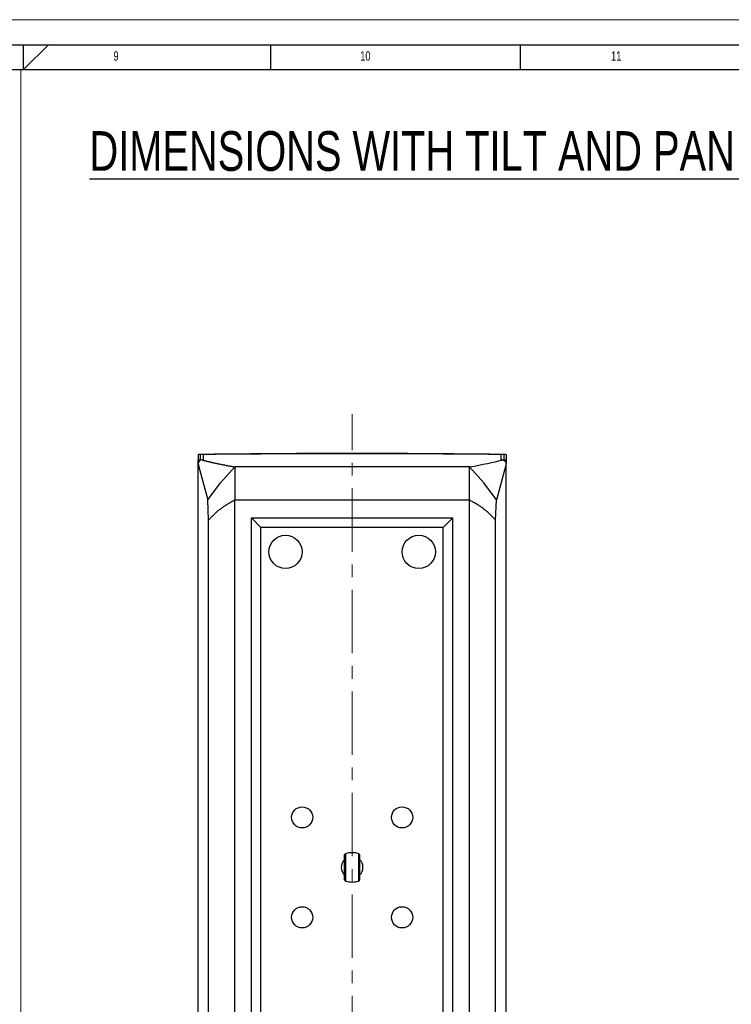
# Model space of a CAD drawing. Header units: millimetres. Extents: x 0 to 1737, y 0 to 594.
# Tile 39 of 42: x 1321 to 1464, y 397 to 594. Entities that reach past the tile are written whole.
import ezdxf

# ---------------------------------------------------------------- set-up
doc = ezdxf.new("R2010")
doc.units = ezdxf.units.MM
doc.linetypes.add('CENTERX2', pattern=[20.32, 12.7, -2.54, 2.54, -2.54])
doc.layers.add('FORMAT', color=7, linetype='Continuous')
doc.layers.add('SLD-0', color=7, linetype='Continuous')
doc.styles.add('SLDTEXTSTYLE0', font='TXT', dxfattribs={"width": 0.75})

msp = doc.modelspace()

# ---------------------------------------------------------------- linework, layer by layer
at = {"color": 7, "linetype": 'Continuous', "lineweight": 18}
msp.add_line((896.019904, 594.00001), (1737.019904, 594.00001), dxfattribs=at)
at = {"color": 7, "linetype": 'Continuous', "lineweight": 25}
for p, q in [((1356.958474, 506.926668), (1356.958474, 505.915303)), ((1357.458474, 505.915303), (1357.458474, 506.926668)), ((1357.958474, 506.927587), (1357.958474, 505.881194)), ((1358.568959, 506.980284), (1358.568959, 506.962345)), ((1417.014656, 506.980284), (1417.014656, 506.962345)), ((1417.625141, 505.881194), (1417.625141, 506.927587)), ((1418.125141, 506.926668), (1418.125141, 505.915303)), ((1418.625141, 506.926668), (1418.625141, 505.915303)), ((1356.958474, 505.915303), (1357.458474, 505.915303)), ((1356.958474, 505.249042), (1356.958474, 505.915303)), ((1356.958474, 505.139528), (1357.120567, 504.532773)), ((1356.958474, 192.517051), (1356.958474, 505.139528)), ((1357.120567, 504.532773), (1358.899796, 497.872664)), ((1357.458474, 505.915303), (1357.458474, 505.829469)), ((1357.958474, 505.881194), (1357.758474, 505.881194)), ((1418.464944, 504.539869), (1416.683819, 497.872664)), ((1417.825141, 505.881194), (1417.625141, 505.881194)), ((1418.125141, 505.915303), (1418.625141, 505.915303)), ((1418.125141, 505.832694), (1418.125141, 505.915303)), ((1418.625141, 505.139528), (1418.464944, 504.539869)), ((1418.625141, 505.915303), (1418.625141, 505.249042)), ((1418.625141, 192.517051), (1418.625141, 505.139528)), ((1411.291807, 504.484363), (1364.291807, 504.484363)), ((1359.078566, 493.801851), (1358.899796, 497.872664)), ((1364.291807, 199.838881), (1364.291807, 497.817697)), ((1411.291807, 497.817697), (1364.291807, 497.817697)), ((1411.291807, 199.838881), (1411.291807, 497.817697)), ((1416.505049, 493.801851), (1416.683819, 497.872664)), ((1359.078566, 203.854727), (1359.078566, 493.801851)), ((1367.625141, 494.311622), (1407.958474, 494.311622)), ((1367.625141, 203.344956), (1367.625141, 494.311622)), ((1369.549642, 492.387122), (1367.625141, 494.311622)), ((1407.958474, 494.311622), (1406.033973, 492.387122)), ((1407.958474, 203.344956), (1407.958474, 494.311622)), ((1416.505049, 203.854727), (1416.505049, 493.801851)), ((1406.033973, 492.387122), (1369.549642, 492.387122)), ((1369.549642, 205.269457), (1369.549642, 492.387122)), ((1406.033973, 265.215622), (1406.033973, 492.387122)), ((1386.291807, 421.827786), (1386.291807, 426.828792)), ((1386.472086, 427.068873), (1386.472086, 421.587705)), ((1389.111528, 421.587705), (1389.111528, 427.068873)), ((1389.291807, 426.828792), (1389.291807, 421.827786))]:
    msp.add_line(p, q, dxfattribs=at)
at = {"color": 7, "linetype": 'Continuous', "lineweight": 25, "flags": 128}
for points in [[(1358.899796, 497.872664), (1361.451304, 501.276709), (1364.291807, 504.484363)], [(1416.683819, 497.872664), (1414.132311, 501.276709), (1411.291807, 504.484363)]]:
    msp.add_lwpolyline(points, dxfattribs=at)
at = {"color": 7, "linetype": 'Continuous', "lineweight": 25}
for centre, radius in [((1374.458474, 487.478289), 3.333333), ((1401.125141, 487.478289), 3.333333), ((1377.791807, 434.328289), 2.116667), ((1397.791807, 434.328289), 2.116667), ((1377.791807, 414.328289), 2.116667), ((1397.791807, 414.328289), 2.116667)]:
    msp.add_circle(centre, radius, dxfattribs=at)
for centre, radius, start, end in [((1357.758371, 505.079012), 0.802183, 89.99263145, 175.67353918), ((1387.791807, 424.328289), 2.166667, 133.81306146, 226.18693854), ((1386.541807, 426.828792), 0.25, 106.19363002, 180), ((1387.791807, 422.524478), 4.732145, 73.80636998, 106.19363002), ((1389.041807, 426.828792), 0.25, 0, 73.80636998), ((1387.791807, 424.328289), 2.166667, 0, 46.18693854), ((1387.791807, 424.328289), 2.166667, 313.81306146, 0), ((1386.541807, 421.827786), 0.25, 180, 253.80636998), ((1389.041807, 421.827786), 0.25, 286.19363002, 0), ((1387.791807, 426.132101), 4.732145, 253.80636998, 286.19363002)]:
    msp.add_arc(centre, radius, start, end, dxfattribs=at)
for centre, major_axis, start_param, end_param in [((1359.075141, 506.926668), (2.116667, 0), 1.8892537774, 3.1415926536), ((1359.075141, 506.926668), (1.616667, 0), 1.8892537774, 3.1415926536), ((1359.075141, 506.927587), (1.116667, 0), 1.8874667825, 3.1415926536), ((1387.791807, 503.88489), (93.833333, 0), 1.2523388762, 1.8892537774), ((1387.791807, 503.88489), (93.333333, 0), 1.2523388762, 1.8892537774), ((1387.791807, 503.86743), (93.333333, 0), 1.2541258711, 1.8874667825), ((1416.508474, 506.927587), (1.116667, 0), 0, 1.2541258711), ((1416.508474, 506.926668), (1.616667, 0), 0, 1.2523388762), ((1416.508474, 506.926668), (2.116667, 0), 0, 1.2523388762)]:
    msp.add_ellipse(centre, major_axis=major_axis, ratio=0.0349207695, start_param=start_param, end_param=end_param, dxfattribs=at)
for points, knots in [([(1357.758474, 505.881194), (1357.819849, 505.865061), (1357.942594, 505.832795), (1358.130393, 505.784414), (1358.32088, 505.736049), (1358.51432, 505.687701), (1358.71064, 505.63937), (1358.909862, 505.591054), (1359.111978, 505.542756), (1359.316991, 505.494474), (1359.524901, 505.446208), (1359.735707, 505.397959), (1359.949409, 505.349726), (1360.166008, 505.30151), (1360.385503, 505.25331), (1360.607894, 505.205127), (1360.833182, 505.15696), (1361.061366, 505.10881), (1361.292447, 505.060676), (1361.526424, 505.012559), (1361.763297, 504.964459), (1362.003067, 504.916374), (1362.245733, 504.868307), (1362.491296, 504.820255), (1362.739755, 504.772221), (1362.99111, 504.724203), (1363.245365, 504.676201), (1363.502501, 504.628216), (1363.762589, 504.580247), (1364.025367, 504.532294), (1364.202992, 504.500341), (1364.291807, 504.484363)], [0, 0, 0, 0, 0.0344923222, 0.0689825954, 0.1034709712, 0.1379576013, 0.1724426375, 0.2069262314, 0.2414085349, 0.2758896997, 0.3103698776, 0.3448492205, 0.3793278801, 0.4138060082, 0.4482837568, 0.4827612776, 0.5172387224, 0.5517162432, 0.5861939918, 0.6206721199, 0.6551507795, 0.6896301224, 0.7241103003, 0.7585914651, 0.7930737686, 0.8275573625, 0.8620423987, 0.8965290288, 0.9310174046, 0.9655076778, 1, 1, 1, 1]), ([(1417.825141, 505.881194), (1417.842223, 505.880892), (1417.876236, 505.880292), (1417.926898, 505.875361), (1417.976905, 505.867467), (1418.026254, 505.856332), (1418.074943, 505.842023), (1418.129954, 505.822006), (1418.190442, 505.794533), (1418.27586, 505.745708), (1418.373564, 505.670458), (1418.455944, 505.578764), (1418.51109, 505.497283), (1418.551194, 505.424274), (1418.586507, 505.338913), (1418.613876, 505.240725), (1418.621372, 505.17338), (1418.625141, 505.139528)], [0, 0, 0, 0, 0.0427394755, 0.0850981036, 0.1272458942, 0.1693554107, 0.2115996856, 0.2541501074, 0.3157556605, 0.3775835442, 0.5000623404, 0.6225411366, 0.6842243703, 0.7459746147, 0.8306658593, 0.9148798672, 1, 1, 1, 1]), ([(1364.291807, 497.817697), (1364.226976, 497.784772), (1364.096884, 497.718702), (1363.90416, 497.617508), (1363.712453, 497.514375), (1363.52204, 497.409172), (1363.332922, 497.301936), (1363.145174, 497.192657), (1362.95885, 497.081337), (1362.774015, 496.967975), (1362.590727, 496.852573), (1362.409048, 496.735129), (1362.229042, 496.615644), (1362.05077, 496.494118), (1361.874295, 496.37055), (1361.699682, 496.244942), (1361.526994, 496.117291), (1361.319777, 495.959856), (1361.079768, 495.770688), (1360.809552, 495.547668), (1360.54409, 495.318022), (1360.283806, 495.081751), (1360.029151, 494.838851), (1359.780505, 494.589339), (1359.538573, 494.333152), (1359.302847, 494.070527), (1359.153685, 493.89184), (1359.078566, 493.801851)], [0, 0, 0, 0, 0.0292304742, 0.0586548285, 0.0882739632, 0.118088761, 0.1481000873, 0.1783087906, 0.2087157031, 0.2393216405, 0.2701274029, 0.3011337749, 0.332341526, 0.3637514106, 0.3953641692, 0.4271805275, 0.4592011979, 0.4914268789, 0.5445415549, 0.5984985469, 0.6533006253, 0.7089504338, 0.7654504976, 0.8228032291, 0.8810109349, 0.9400758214, 1, 1, 1, 1]), ([(1416.505049, 493.801851), (1416.465407, 493.849717), (1416.386426, 493.945087), (1416.264528, 494.086626), (1416.140771, 494.226361), (1416.014949, 494.364226), (1415.887203, 494.500237), (1415.757582, 494.63439), (1415.62616, 494.766686), (1415.493001, 494.897125), (1415.358174, 495.025707), (1415.221744, 495.152432), (1415.083776, 495.2773), (1414.944334, 495.400311), (1414.803483, 495.521465), (1414.661286, 495.640762), (1414.517805, 495.758201), (1414.373102, 495.873785), (1414.176271, 496.027246), (1413.924373, 496.216607), (1413.613391, 496.439327), (1413.296635, 496.655595), (1412.974466, 496.865415), (1412.647218, 497.068777), (1412.315289, 497.265713), (1411.978826, 497.45611), (1411.638867, 497.640382), (1411.407041, 497.758823), (1411.291807, 497.817697)], [0, 0, 0, 0, 0.0318319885, 0.0634228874, 0.0947730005, 0.1258826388, 0.1567521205, 0.1873817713, 0.2177719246, 0.2479229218, 0.2778351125, 0.3075088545, 0.3369445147, 0.3661424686, 0.3951031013, 0.423826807, 0.4523139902, 0.4805650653, 0.5085804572, 0.5657276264, 0.6222286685, 0.6780875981, 0.7333085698, 0.7878958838, 0.841853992, 0.8951875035, 0.9479011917, 1, 1, 1, 1])]:
    msp.add_open_spline(points, degree=3, knots=knots, dxfattribs=at)
for points in [[(1411.291807, 504.484363), (1413.882169, 504.948846), (1416.048808, 505.412075), (1417.825141, 505.881194)], [(1364.291807, 504.484363), (1364.291807, 502.439826), (1364.291807, 500.208602), (1364.291807, 497.817697)], [(1411.291807, 497.817697), (1411.291807, 500.208602), (1411.291807, 502.439826), (1411.291807, 504.484363)]]:
    msp.add_open_spline(points, degree=3, dxfattribs=at)
at = {"layer": 'FORMAT'}
for p, q in [((911.019904, 589.00001), (1732.019904, 589.00001)), ((1322.019899, 584.00001), (1322.019899, 589.00001)), ((1327.029892, 589.00001), (1322.019899, 584.00001)), ((1371.519899, 584.00001), (1371.519899, 589.00001)), ((1421.519899, 584.00001), (1421.519899, 589.00001)), ((916.019904, 584.00001), (1727.019904, 584.00001))]:
    msp.add_line(p, q, dxfattribs=at)
at = {"layer": 'SLD-0', "color": 250, "lineweight": 18}
msp.add_line((1321.519899, 584.00001), (1321.519899, 10.00001), dxfattribs=at)
at = {"layer": 'SLD-0', "color": 250, "linetype": 'CENTERX2', "lineweight": 18}
msp.add_line((1387.791807, 182.699649), (1387.791807, 515.042626), dxfattribs=at)

# ---------------------------------------------------------------- texts
at = {"layer": 'FORMAT', "attachment_point": 1, "style": 'SLDTEXTSTYLE0'}
for s, insert, char_height in [('9', (1340.030316, 587.668031), 1.852083), ('10', (1389.405316, 587.668031), 1.8520833), ('11', (1439.613649, 587.668031), 1.8520833)]:
    msp.add_mtext(s, dxfattribs=dict(at, insert=insert, char_height=char_height))
at = {"layer": 'SLD-0', "color": 250, "insert": (1335.235391, 571.688571), "char_height": 7.9375, "attachment_point": 1, "style": 'SLDTEXTSTYLE0'}
msp.add_mtext('\\LDIMENSIONS WITH TILT AND PAN BRACKETS', dxfattribs=at)

doc.saveas('drawing.dxf')
